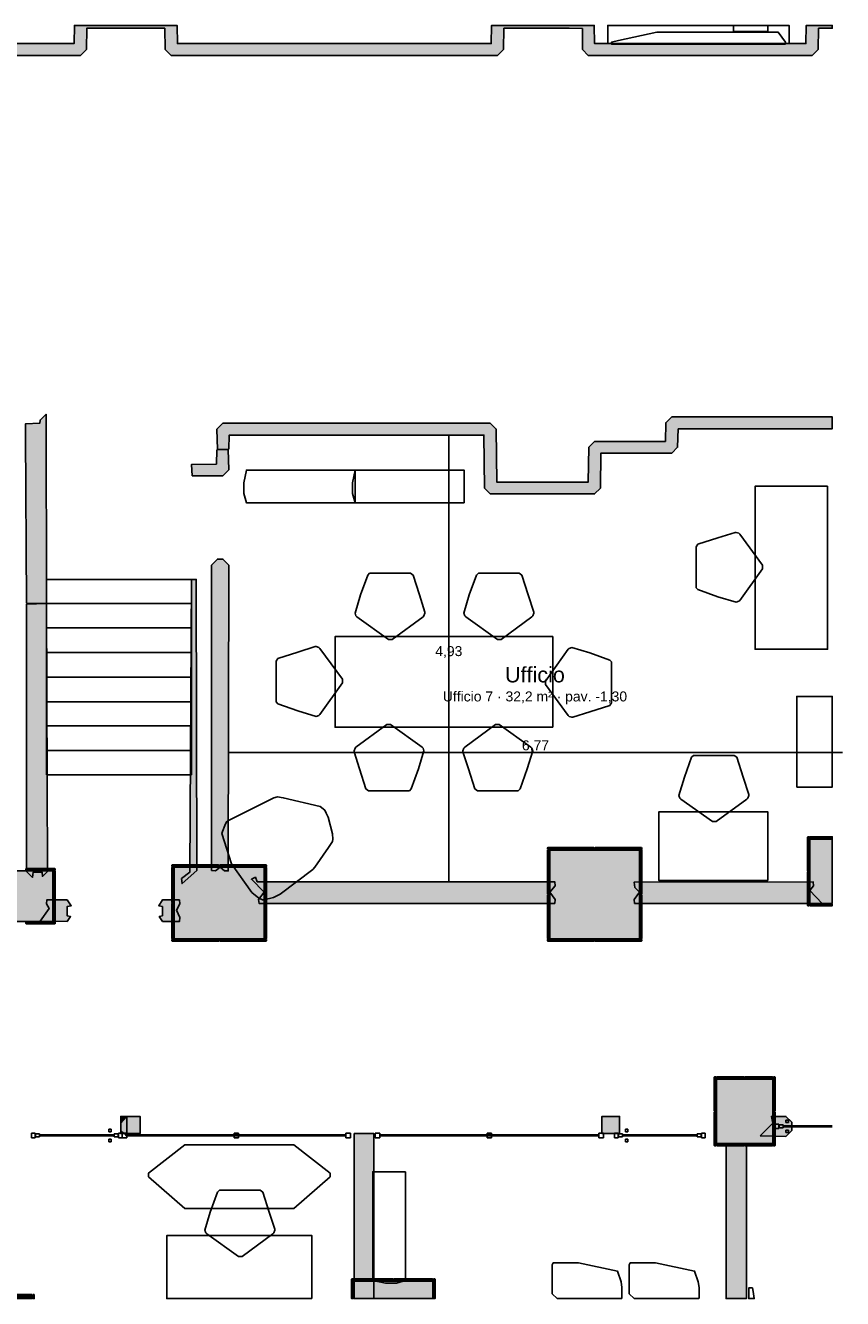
# Model space of a CAD drawing. Header units: millimetres. Extents: x -18533 to 137888, y -83624 to 7711.
# Tile 40 of 40: x 119454 to 128464, y -7025 to 7025. Entities that reach past the tile are written whole.
import ezdxf
from ezdxf.enums import TextEntityAlignment as Align

# ---------------------------------------------------------------- set-up
doc = ezdxf.new("R2010")
doc.units = ezdxf.units.MM
for name, color, linetype in [('A-ARREDI', 9, 'Continuous'), ('A-MISURE', 40, 'Continuous'), ('A-MURI-ESISTENTI', 7, 'Continuous'), ('A-MURI-NUOVI', 40, 'Continuous'), ('A-PARETI-VETRATE', 5, 'Continuous'), ('A-PILASTRI', 8, 'Continuous'), ('A-SCALE', 8, 'Continuous'), ('A-TESTI', 7, 'Continuous')]:
    doc.layers.add(name, color=color, linetype=linetype)
doc.styles.add('VISIO', font='arial.ttf')

msp = doc.modelspace()

# ---------------------------------------------------------------- hatches: boundary and pattern name
at = {"layer": 'A-MURI-ESISTENTI'}
for points in [[(111650, 6089), (111650, 6215), (112540, 6215), (112545, 6730), (112780, 7015), (113410, 7015), (113475, 6950), (113480, 6825), (115740, 6825), (115744, 7025), (116776, 7025), (116780, 6825), (119990, 6825), (119994, 7025), (121126, 7025), (121130, 6825), (124590, 6825), (124594, 7025), (125726, 7025), (125730, 6825), (128060, 6825), (128064, 7025), (128350, 7025), (128350, 6995), (128200, 6995), (128195, 6760), (128130, 6695), (125660, 6695), (125595, 6760), (125595, 6990), (125450, 6995), (124730, 6995), (124725, 6760), (124660, 6695), (121060, 6695), (120995, 6760), (120990, 6995), (120130, 6995), (120125, 6760), (120060, 6695), (116710, 6695), (116645, 6760), (116640, 6995), (115880, 6995), (115875, 6760), (115810, 6695), (113410, 6695), (113345, 6760), (113340, 6885), (112800, 6885), (112675, 6730), (112675, 6150), (112610, 6085), (111650, 6089)], [(119465, 650), (119455, 2510), (119455, 2630), (119610, 2635), (119615, 2670), (119680, 2735), (119686, 646), (119465, 650)], [(126650, 2575), (126645, 2370), (126580, 2305), (125800, 2305), (125795, 1920), (125730, 1855), (124580, 1855), (124515, 1920), (124510, 2505), (121700, 2505), (121695, 2350), (121570, 2345), (121565, 2570), (121630, 2635), (124580, 2635), (124645, 2570), (124650, 1985), (125660, 1985), (125665, 2370), (125730, 2435), (126510, 2435), (126515, 2640), (126580, 2705), (128350, 2705), (128350, 2575), (126650, 2575)], [(121290, 2055), (121285, 2180), (121560, 2185), (121565, 2340), (121690, 2345), (121695, 2120), (121630, 2055), (121290, 2055)], [(121650, -2305), (121600, -2265), (121550, -2305), (121505, -2300), (121505, 1070), (121570, 1135), (121630, 1135), (121695, 1070), (121690, -2305), (121650, -2305)], [(121175, -2390), (121265, -2320), (121286, 912), (121337, 912), (121345, -2300), (121180, -2445), (121175, -2390)], [(119465, -2312), (119465, 640), (119686, 646), (119695, -2312), (119640, -2367), (119639, -2320), (119538, -2320), (119530, -2377), (119465, -2312)], [(125290, -2665), (122030, -2665), (122025, -2620), (122085, -2540), (121946, -2398), (121990, -2375), (122010, -2425), (125290, -2425), (125295, -2470), (125235, -2540), (125295, -2620), (125290, -2665)], [(128240, -2665), (126170, -2665), (126165, -2620), (126225, -2540), (126175, -2490), (126165, -2430), (128140, -2425), (128145, -2470), (128105, -2520), (128240, -2665)], [(119615, -2860), (119713, -2720), (119685, -2670), (119688, -2625), (119912, -2625), (119958, -2690), (119913, -2699), (119913, -2800), (119951, -2810), (119912, -2865), (119615, -2860)], [(120963, -2865), (120929, -2810), (120964, -2800), (120964, -2699), (120923, -2690), (120963, -2625), (121152, -2625), (121155, -2670), (121118, -2740), (121155, -2820), (121152, -2865), (120963, -2865)], [(127555, -5230), (127695, -5090), (127680, -5015), (127840, -5015), (127905, -5080), (127905, -5170), (127840, -5235), (127555, -5230)]]:
    msp.add_hatch(color=7, dxfattribs=at).paths.add_polyline_path(points)
at = {"layer": 'A-MURI-NUOVI'}
for points in [[(120505, -5170), (120505, -5090), (120570, -5015), (120570, -5205), (120540, -5205), (120505, -5170)], [(120505, -5090), (120505, -5015), (120570, -5015), (120505, -5090)], [(120570, -5015), (120717, -5015), (120717, -5205), (120570, -5205), (120570, -5015)], [(126005, -5170), (126005, -5205), (125970, -5205), (125850, -5205), (125810, -5205), (125810, -5015), (126005, -5015), (126005, -5080), (126005, -5170)], [(120540, -5205), (120505, -5205), (120505, -5170), (120540, -5205)], [(120540, -5205), (120570, -5205), (120570, -5235), (120540, -5205)], [(123080, -5205), (123295, -5205), (123295, -7025), (123080, -7025), (123080, -5205)], [(127180, -5335), (127405, -5340), (127405, -7025), (127180, -7025), (127180, -5335)]]:
    msp.add_hatch(color=40, dxfattribs=at).paths.add_polyline_path(points)
at = {"layer": 'A-PILASTRI'}
for points in [[(128097, -2307), (128083, -2307), (128079, -2303), (128079, -1933), (128083, -1929), (128097, -1929), (128097, -2307)], [(128105, -1947), (128105, -1933), (128109, -1929), (128350, -1929), (128350, -1947), (128105, -1947)], [(128105, -2665), (128105, -1955), (128350, -1955), (128350, -2665), (128105, -2665)], [(125209, -2067), (125209, -2053), (125213, -2049), (125723, -2049), (125727, -2053), (125727, -2067), (125209, -2067)], [(125227, -2562), (125213, -2562), (125209, -2558), (125209, -2079), (125213, -2075), (125227, -2075), (125227, -2562)], [(125235, -3055), (125235, -2075), (126225, -2075), (126225, -3055), (125235, -3055)], [(125733, -2067), (125733, -2053), (125737, -2049), (126247, -2049), (126251, -2053), (126251, -2067), (125733, -2067)], [(126233, -2075), (126247, -2075), (126251, -2079), (126251, -2558), (126247, -2562), (126233, -2562), (126233, -2075)], [(121069, -2257), (121069, -2243), (121073, -2239), (121583, -2239), (121587, -2243), (121587, -2257), (121069, -2257)], [(121593, -2257), (121593, -2243), (121597, -2239), (122107, -2239), (122111, -2243), (122111, -2257), (121593, -2257)], [(119155, -2865), (119155, -2305), (119755, -2305), (119755, -2865), (119155, -2865)], [(119458, -2297), (119458, -2283), (119462, -2279), (119777, -2279), (119781, -2283), (119781, -2297), (119458, -2297)], [(119763, -2305), (119777, -2305), (119781, -2309), (119781, -2861), (119777, -2865), (119763, -2865), (119763, -2305)], [(121087, -2657), (121073, -2657), (121069, -2653), (121069, -2269), (121073, -2265), (121087, -2265), (121087, -2657)], [(121095, -3055), (121095, -2265), (122085, -2265), (122085, -3055), (121095, -3055)], [(122093, -2265), (122107, -2265), (122111, -2269), (122111, -2653), (122107, -2657), (122093, -2657), (122093, -2265)], [(128097, -2691), (128083, -2691), (128079, -2687), (128079, -2317), (128083, -2313), (128097, -2313), (128097, -2691)], [(121087, -3055), (121073, -3055), (121069, -3051), (121069, -2667), (121073, -2663), (121087, -2663), (121087, -3055)], [(122093, -2663), (122107, -2663), (122111, -2667), (122111, -3051), (122107, -3055), (122093, -3055), (122093, -2663)], [(125227, -3055), (125213, -3055), (125209, -3051), (125209, -2572), (125213, -2568), (125227, -2568), (125227, -3055)], [(126233, -2568), (126247, -2568), (126251, -2572), (126251, -3051), (126247, -3055), (126233, -3055), (126233, -2568)], [(128350, -2673), (128350, -2691), (128109, -2691), (128105, -2687), (128105, -2673), (128350, -2673)], [(119781, -2873), (119781, -2887), (119777, -2891), (119462, -2891), (119458, -2887), (119458, -2873), (119781, -2873)], [(121587, -3063), (121587, -3077), (121583, -3081), (121073, -3081), (121069, -3077), (121069, -3063), (121587, -3063)], [(122111, -3063), (122111, -3077), (122107, -3081), (121597, -3081), (121593, -3077), (121593, -3063), (122111, -3063)], [(125727, -3063), (125727, -3077), (125723, -3081), (125213, -3081), (125209, -3077), (125209, -3063), (125727, -3063)], [(126251, -3063), (126251, -3077), (126247, -3081), (125737, -3081), (125733, -3077), (125733, -3063), (126251, -3063)], [(127067, -4957), (127053, -4957), (127049, -4953), (127049, -4583), (127053, -4579), (127067, -4579), (127067, -4957)], [(127075, -4597), (127075, -4583), (127079, -4579), (127378, -4579), (127382, -4583), (127382, -4597), (127075, -4597)], [(127695, -5315), (127075, -5315), (127075, -4605), (127695, -4605), (127695, -5315)], [(127388, -4597), (127388, -4583), (127392, -4579), (127691, -4579), (127695, -4583), (127695, -4597), (127388, -4597)], [(127703, -4579), (127717, -4579), (127721, -4583), (127721, -4953), (127717, -4957), (127703, -4957), (127703, -4579)], [(127067, -5341), (127053, -5341), (127049, -5337), (127049, -4967), (127053, -4963), (127067, -4963), (127067, -5341)], [(127703, -4963), (127717, -4963), (127721, -4967), (127721, -5337), (127717, -5341), (127703, -5341), (127703, -4963)], [(127382, -5323), (127382, -5337), (127378, -5341), (127079, -5341), (127075, -5337), (127075, -5323), (127382, -5323)], [(127695, -5323), (127695, -5337), (127691, -5341), (127392, -5341), (127388, -5337), (127388, -5323), (127695, -5323)], [(123067, -7025), (123049, -7025), (123049, -6813), (123053, -6809), (123067, -6809), (123067, -7025)], [(123075, -6827), (123075, -6813), (123079, -6809), (123503, -6809), (123507, -6813), (123507, -6827), (123075, -6827)], [(123945, -7025), (123075, -7025), (123075, -6835), (123945, -6835), (123945, -7025)], [(123513, -6827), (123513, -6813), (123517, -6809), (123941, -6809), (123945, -6813), (123945, -6827), (123513, -6827)], [(123953, -6809), (123967, -6809), (123971, -6813), (123971, -7025), (123953, -7025), (123953, -6809)], [(119095, -6997), (119095, -6983), (119099, -6979), (119521, -6979), (119525, -6983), (119525, -6997), (119095, -6997)], [(119525, -7025), (119095, -7025), (119095, -7005), (119525, -7005), (119525, -7025)], [(119533, -6979), (119547, -6979), (119551, -6983), (119551, -7025), (119533, -7025), (119533, -6979)]]:
    msp.add_hatch(color=8, dxfattribs=at).paths.add_polyline_path(points)

# ---------------------------------------------------------------- linework, layer by layer
at = {"layer": 'A-ARREDI'}
for points in [[(127875, 6825), (125875, 6825), (125875, 7025), (127875, 7025), (127875, 6825)], [(127875, 6825), (125875, 6825), (125875, 7025), (127875, 7025), (127875, 6825)], [(127260, 7025), (127640, 7025), (127640, 6960), (127260, 6960), (127260, 7025)], [(127260, 7025), (127640, 7025), (127640, 6960), (127260, 6960), (127260, 7025)], [(127835, 6840), (127835, 6820), (125915, 6820), (125915, 6840), (125995, 6860), (126415, 6950), (127755, 6950), (127835, 6840)], [(127835, 6840), (127835, 6820), (125915, 6820), (125915, 6840), (125995, 6860), (126415, 6950), (127755, 6950), (127835, 6840)], [(123090, 1758), (121890, 1758), (121860, 1858), (121860, 1978), (121890, 2118), (123090, 2118), (123090, 1758)], [(123090, 1758), (121890, 1758), (121860, 1858), (121860, 1978), (121890, 2118), (123090, 2118), (123090, 1758)], [(124290, 1758), (123090, 1758), (123060, 1858), (123060, 1978), (123090, 2118), (124290, 2118), (124290, 1758)], [(124290, 1758), (123090, 1758), (123060, 1858), (123060, 1978), (123090, 2118), (124290, 2118), (124290, 1758)], [(128300, 1940), (128300, 140), (127500, 140), (127500, 1940), (128300, 1940)], [(128300, 1940), (128300, 140), (127500, 140), (127500, 1940), (128300, 1940)], [(126870, 1300), (127090, 1370), (127280, 1430), (127290, 1430), (127320, 1420), (127330, 1410), (127580, 1070), (127580, 1030), (127330, 680), (127320, 670), (127290, 660), (127090, 720), (126870, 800), (126850, 820), (126850, 1270), (126870, 1300)], [(126870, 1300), (127090, 1370), (127280, 1430), (127290, 1430), (127320, 1420), (127330, 1410), (127580, 1070), (127580, 1030), (127330, 680), (127320, 670), (127290, 660), (127090, 720), (126870, 800), (126850, 820), (126850, 1270), (126870, 1300)], [(123728, 960), (123798, 740), (123858, 550), (123858, 540), (123848, 510), (123838, 500), (123498, 250), (123458, 250), (123108, 500), (123098, 510), (123088, 540), (123148, 740), (123228, 960), (123248, 980), (123698, 980), (123728, 960)], [(123728, 960), (123798, 740), (123858, 550), (123858, 540), (123848, 510), (123838, 500), (123498, 250), (123458, 250), (123108, 500), (123098, 510), (123088, 540), (123148, 740), (123228, 960), (123248, 980), (123698, 980), (123728, 960)], [(124928, 960), (124998, 740), (125058, 550), (125058, 540), (125048, 510), (125038, 500), (124698, 250), (124658, 250), (124308, 500), (124298, 510), (124288, 540), (124348, 740), (124428, 960), (124448, 980), (124898, 980), (124928, 960)], [(124928, 960), (124998, 740), (125058, 550), (125058, 540), (125048, 510), (125038, 500), (124698, 250), (124658, 250), (124308, 500), (124298, 510), (124288, 540), (124348, 740), (124428, 960), (124448, 980), (124898, 980), (124928, 960)], [(122238, 40), (122458, 110), (122648, 170), (122658, 170), (122688, 160), (122698, 150), (122948, -190), (122948, -230), (122698, -580), (122688, -590), (122658, -600), (122458, -540), (122238, -460), (122218, -440), (122218, 10), (122238, 40)], [(122238, 40), (122458, 110), (122648, 170), (122658, 170), (122688, 160), (122698, 150), (122948, -190), (122948, -230), (122698, -580), (122688, -590), (122658, -600), (122458, -540), (122238, -460), (122218, -440), (122218, 10), (122238, 40)], [(125268, -720), (122868, -720), (122868, 280), (125268, 280), (125268, -720)], [(125268, -720), (122868, -720), (122868, 280), (125268, 280), (125268, -720)], [(125898, -480), (125678, -550), (125488, -610), (125478, -610), (125448, -600), (125438, -590), (125188, -250), (125188, -210), (125438, 140), (125448, 150), (125478, 160), (125678, 100), (125898, 20), (125918, 0), (125918, -450), (125898, -480)], [(125898, -480), (125678, -550), (125488, -610), (125478, -610), (125448, -600), (125438, -590), (125188, -250), (125188, -210), (125438, 140), (125448, 150), (125478, 160), (125678, 100), (125898, 20), (125918, 0), (125918, -450), (125898, -480)], [(127960, -1380), (127960, -380), (128350, -380), (128350, -1380), (127960, -1380)], [(127960, -1380), (127960, -380), (128350, -380), (128350, -1380), (127960, -1380)], [(123208, -1400), (123138, -1180), (123078, -990), (123078, -980), (123088, -950), (123098, -940), (123438, -690), (123478, -690), (123828, -940), (123838, -950), (123848, -980), (123788, -1180), (123708, -1400), (123688, -1420), (123238, -1420), (123208, -1400)], [(123208, -1400), (123138, -1180), (123078, -990), (123078, -980), (123088, -950), (123098, -940), (123438, -690), (123478, -690), (123828, -940), (123838, -950), (123848, -980), (123788, -1180), (123708, -1400), (123688, -1420), (123238, -1420), (123208, -1400)], [(124408, -1400), (124338, -1180), (124278, -990), (124278, -980), (124288, -950), (124298, -940), (124638, -690), (124678, -690), (125028, -940), (125038, -950), (125048, -980), (124988, -1180), (124908, -1400), (124888, -1420), (124438, -1420), (124408, -1400)], [(124408, -1400), (124338, -1180), (124278, -990), (124278, -980), (124288, -950), (124298, -940), (124638, -690), (124678, -690), (125028, -940), (125038, -950), (125048, -980), (124988, -1180), (124908, -1400), (124888, -1420), (124438, -1420), (124408, -1400)], [(127300, -1052), (127370, -1272), (127430, -1462), (127430, -1472), (127420, -1502), (127410, -1512), (127070, -1762), (127030, -1762), (126680, -1512), (126670, -1502), (126660, -1472), (126720, -1272), (126800, -1052), (126820, -1032), (127270, -1032), (127300, -1052)], [(127300, -1052), (127370, -1272), (127430, -1462), (127430, -1472), (127420, -1502), (127410, -1512), (127070, -1762), (127030, -1762), (126680, -1512), (126670, -1502), (126660, -1472), (126720, -1272), (126800, -1052), (126820, -1032), (127270, -1032), (127300, -1052)], [(122264, -2562), (122189, -2600), (122082, -2625), (122066, -2626), (122026, -2607), (121950, -2543), (121727, -2227), (121620, -1892), (121625, -1869), (121651, -1804), (121671, -1763), (121700, -1745), (122194, -1499), (122232, -1488), (122296, -1498), (122702, -1595), (122753, -1637), (122771, -1667), (122791, -1712), (122838, -1895), (122843, -1957), (122838, -1981), (122797, -2047), (122644, -2264), (122622, -2289), (122264, -2562)], [(122264, -2562), (122189, -2600), (122082, -2625), (122066, -2626), (122026, -2607), (121950, -2543), (121727, -2227), (121620, -1892), (121625, -1869), (121651, -1804), (121671, -1763), (121700, -1745), (122194, -1499), (122232, -1488), (122296, -1498), (122702, -1595), (122753, -1637), (122771, -1667), (122791, -1712), (122838, -1895), (122843, -1957), (122838, -1981), (122797, -2047), (122644, -2264), (122622, -2289), (122264, -2562)], [(127640, -2412), (126440, -2412), (126440, -1652), (127640, -1652), (127640, -2412)], [(127640, -2412), (126440, -2412), (126440, -1652), (127640, -1652), (127640, -2412)], [(122812, -5640), (122812, -5680), (122412, -6030), (121212, -6030), (120812, -5680), (120812, -5640), (121212, -5330), (122412, -5330), (122812, -5640)], [(122812, -5640), (122812, -5680), (122412, -6030), (121212, -6030), (120812, -5680), (120812, -5640), (121212, -5330), (122412, -5330), (122812, -5640)], [(123644, -5626), (123644, -6826), (123544, -6856), (123424, -6856), (123284, -6826), (123284, -5626), (123644, -5626)], [(123644, -5626), (123644, -6826), (123544, -6856), (123424, -6856), (123284, -6826), (123284, -5626), (123644, -5626)], [(122072, -5850), (122142, -6070), (122202, -6260), (122202, -6270), (122192, -6300), (122182, -6310), (121842, -6560), (121802, -6560), (121452, -6310), (121442, -6300), (121432, -6270), (121492, -6070), (121572, -5850), (121592, -5830), (122042, -5830), (122072, -5850)], [(122072, -5850), (122142, -6070), (122202, -6260), (122202, -6270), (122192, -6300), (122182, -6310), (121842, -6560), (121802, -6560), (121452, -6310), (121442, -6300), (121432, -6270), (121492, -6070), (121572, -5850), (121592, -5830), (122042, -5830), (122072, -5850)], [(122612, -7025), (121012, -7025), (121012, -6330), (122612, -6330), (122612, -7025)], [(122612, -7025), (121012, -7025), (121012, -6330), (122612, -6330), (122612, -7025)], [(126031, -7025), (125318, -7025), (125262, -6972), (125262, -6652), (125272, -6632), (125552, -6632), (125982, -6722), (126022, -6842), (126032, -6902), (126032, -7022), (126031, -7025)], [(126031, -7025), (125318, -7025), (125262, -6972), (125262, -6652), (125272, -6632), (125552, -6632), (125982, -6722), (126022, -6842), (126032, -6902), (126032, -7022), (126031, -7025)], [(126881, -7025), (126168, -7025), (126112, -6972), (126112, -6652), (126122, -6632), (126402, -6632), (126832, -6722), (126872, -6842), (126882, -6902), (126882, -7022), (126881, -7025)], [(126881, -7025), (126168, -7025), (126112, -6972), (126112, -6652), (126122, -6632), (126402, -6632), (126832, -6722), (126872, -6842), (126882, -6902), (126882, -7022), (126881, -7025)], [(127470, -6908), (127480, -6948), (127490, -7025), (127430, -7025), (127430, -6908), (127470, -6908)], [(127470, -6908), (127480, -6948), (127490, -7025), (127430, -7025), (127430, -6908), (127470, -6908)]]:
    msp.add_lwpolyline(points, close=True, dxfattribs=at)
at = {"layer": 'A-MISURE'}
for p, q in [((124122, -2424), (124122, 2504)), ((121693, -1000), (128464, -1000))]:
    msp.add_line(p, q, dxfattribs=at)
at = {"layer": 'A-MURI-ESISTENTI'}
msp.add_lwpolyline([(116780, 6825), (119990, 6825), (119994, 7025), (121126, 7025), (121130, 6825), (124590, 6825), (124594, 7025), (125726, 7025), (125730, 6825), (128060, 6825), (128064, 7025), (128350, 7025), (128350, 6995), (128200, 6995), (128195, 6760), (128130, 6695), (125660, 6695), (125595, 6760), (125595, 6990), (125450, 6995), (124730, 6995), (124725, 6760), (124660, 6695), (121060, 6695), (120995, 6760), (120990, 6995), (120130, 6995), (120125, 6760), (120060, 6695), (116710, 6695)], dxfattribs=at)
for points in [[(119465, 650), (119455, 2510), (119455, 2630), (119610, 2635), (119615, 2670), (119680, 2735), (119686, 646), (119465, 650)], [(126650, 2575), (126645, 2370), (126580, 2305), (125800, 2305), (125795, 1920), (125730, 1855), (124580, 1855), (124515, 1920), (124510, 2505), (121700, 2505), (121695, 2350), (121570, 2345), (121565, 2570), (121630, 2635), (124580, 2635), (124645, 2570), (124650, 1985), (125660, 1985), (125665, 2370), (125730, 2435), (126510, 2435), (126515, 2640), (126580, 2705), (128350, 2705), (128350, 2575), (126650, 2575)], [(121290, 2055), (121285, 2180), (121560, 2185), (121565, 2340), (121690, 2345), (121695, 2120), (121630, 2055), (121290, 2055)], [(121650, -2305), (121600, -2265), (121550, -2305), (121505, -2300), (121505, 1070), (121570, 1135), (121630, 1135), (121695, 1070), (121690, -2305), (121650, -2305)], [(121175, -2390), (121265, -2320), (121286, 912), (121337, 912), (121345, -2300), (121180, -2445), (121175, -2390)], [(119465, -2312), (119465, 640), (119686, 646), (119695, -2312), (119640, -2367), (119639, -2320), (119538, -2320), (119530, -2377), (119465, -2312)], [(125290, -2665), (122030, -2665), (122025, -2620), (122085, -2540), (121946, -2398), (121990, -2375), (122010, -2425), (125290, -2425), (125295, -2470), (125235, -2540), (125295, -2620), (125290, -2665)], [(128240, -2665), (126170, -2665), (126165, -2620), (126225, -2540), (126175, -2490), (126165, -2430), (128140, -2425), (128145, -2470), (128105, -2520), (128240, -2665)], [(119615, -2860), (119713, -2720), (119685, -2670), (119688, -2625), (119912, -2625), (119958, -2690), (119913, -2699), (119913, -2800), (119951, -2810), (119912, -2865), (119615, -2860)], [(120963, -2865), (120929, -2810), (120964, -2800), (120964, -2699), (120923, -2690), (120963, -2625), (121152, -2625), (121155, -2670), (121118, -2740), (121155, -2820), (121152, -2865), (120963, -2865)], [(127555, -5230), (127695, -5090), (127680, -5015), (127840, -5015), (127905, -5080), (127905, -5170), (127840, -5235), (127555, -5230)]]:
    msp.add_lwpolyline(points, close=True, dxfattribs=at)
at = {"layer": 'A-MURI-NUOVI'}
for points in [[(120505, -5170), (120505, -5090), (120570, -5015), (120570, -5205), (120540, -5205), (120505, -5170)], [(120505, -5090), (120505, -5015), (120570, -5015), (120505, -5090)], [(120570, -5015), (120717, -5015), (120717, -5205), (120570, -5205), (120570, -5015)], [(126005, -5170), (126005, -5205), (125970, -5205), (125850, -5205), (125810, -5205), (125810, -5015), (126005, -5015), (126005, -5080), (126005, -5170)], [(120540, -5205), (120505, -5205), (120505, -5170), (120540, -5205)], [(120540, -5205), (120570, -5205), (120570, -5235), (120540, -5205)], [(123080, -5205), (123295, -5205), (123295, -7025), (123080, -7025), (123080, -5205)], [(127180, -5335), (127405, -5340), (127405, -7025), (127180, -7025), (127180, -5335)]]:
    msp.add_lwpolyline(points, close=True, dxfattribs=at)
at = {"layer": 'A-PARETI-VETRATE'}
for p, q in [((127840, -5056), (127868, -5056)), ((127840, -5084), (127840, -5056)), ((127868, -5084), (127868, -5056)), ((120372, -5156), (120400, -5156)), ((120372, -5184), (120372, -5156)), ((120372, -5184), (120400, -5184)), ((120400, -5184), (120400, -5156)), ((126070, -5156), (126098, -5156)), ((126070, -5184), (126070, -5156)), ((126070, -5184), (126098, -5184)), ((126098, -5184), (126098, -5156)), ((127720, -5100), (127760, -5100)), ((127720, -5150), (127720, -5100)), ((127720, -5150), (127760, -5150)), ((127760, -5150), (127760, -5100)), ((127764, -5109), (127809, -5109)), ((127764, -5141), (127764, -5109)), ((127764, -5141), (127809, -5141)), ((127809, -5141), (127809, -5109)), ((127809, -5120), (128350, -5120)), ((127809, -5130), (127809, -5120)), ((127809, -5130), (128350, -5130)), ((127840, -5084), (127868, -5084)), ((127840, -5166), (127868, -5166)), ((127840, -5194), (127840, -5166)), ((127840, -5194), (127868, -5194)), ((127868, -5194), (127868, -5166)), ((119520, -5200), (119560, -5200)), ((119520, -5250), (119520, -5200)), ((119520, -5250), (119560, -5250)), ((119560, -5250), (119560, -5200)), ((119564, -5209), (119609, -5209)), ((119564, -5241), (119564, -5209)), ((119564, -5241), (119609, -5241)), ((119609, -5241), (119609, -5209)), ((119609, -5220), (120431, -5220)), ((119609, -5230), (119609, -5220)), ((119609, -5230), (120431, -5230)), ((120372, -5266), (120400, -5266)), ((120372, -5294), (120372, -5266)), ((120372, -5294), (120400, -5294)), ((120400, -5294), (120400, -5266)), ((120431, -5209), (120476, -5209)), ((120431, -5241), (120431, -5209)), ((120431, -5230), (120431, -5220)), ((120431, -5241), (120476, -5241)), ((120476, -5241), (120476, -5209)), ((120480, -5200), (120520, -5200)), ((120480, -5250), (120480, -5200)), ((120480, -5250), (120520, -5250)), ((120520, -5200), (120570, -5200)), ((120520, -5250), (120520, -5200)), ((120520, -5250), (120520, -5200)), ((120520, -5250), (120570, -5250)), ((120570, -5250), (120570, -5200)), ((120570, -5220), (122988, -5220)), ((120570, -5230), (120570, -5220)), ((120570, -5230), (122988, -5230)), ((121754, -5200), (121803, -5200)), ((121754, -5250), (121754, -5200)), ((121754, -5250), (121803, -5250)), ((121803, -5250), (121803, -5200)), ((122988, -5200), (123037, -5200)), ((122988, -5250), (122988, -5200)), ((122988, -5230), (122988, -5220)), ((122988, -5250), (123037, -5250)), ((123037, -5250), (123037, -5200)), ((123310, -5200), (123360, -5200)), ((123310, -5250), (123310, -5200)), ((123310, -5250), (123360, -5250)), ((123360, -5250), (123360, -5200)), ((123360, -5220), (125778, -5220)), ((123360, -5230), (123360, -5220)), ((123360, -5230), (125778, -5230)), ((124544, -5200), (124593, -5200)), ((124544, -5250), (124544, -5200)), ((124544, -5250), (124593, -5250)), ((124593, -5250), (124593, -5200)), ((125778, -5200), (125827, -5200)), ((125778, -5250), (125778, -5200)), ((125778, -5230), (125778, -5220)), ((125778, -5250), (125827, -5250)), ((125827, -5250), (125827, -5200)), ((125950, -5200), (125990, -5200)), ((125950, -5250), (125950, -5200)), ((125950, -5250), (125990, -5250)), ((125990, -5250), (125990, -5200)), ((125994, -5209), (126039, -5209)), ((125994, -5241), (125994, -5209)), ((125994, -5241), (126039, -5241)), ((126039, -5241), (126039, -5209)), ((126039, -5220), (126861, -5220)), ((126039, -5230), (126039, -5220)), ((126039, -5230), (126861, -5230)), ((126070, -5266), (126098, -5266)), ((126070, -5294), (126070, -5266)), ((126070, -5294), (126098, -5294)), ((126098, -5294), (126098, -5266)), ((126861, -5209), (126906, -5209)), ((126861, -5241), (126861, -5209)), ((126861, -5230), (126861, -5220)), ((126861, -5241), (126906, -5241)), ((126906, -5241), (126906, -5209)), ((126910, -5200), (126950, -5200)), ((126910, -5250), (126910, -5200)), ((126910, -5250), (126950, -5250)), ((126950, -5250), (126950, -5200))]:
    msp.add_line(p, q, dxfattribs=at)
at = {"layer": 'A-PILASTRI'}
for points in [[(128097, -2307), (128083, -2307), (128079, -2303), (128079, -1933), (128083, -1929), (128097, -1929), (128097, -2307)], [(128105, -1947), (128105, -1933), (128109, -1929), (128350, -1929), (128350, -1947), (128105, -1947)], [(128105, -2665), (128105, -1955), (128350, -1955), (128350, -2665), (128105, -2665)], [(125209, -2067), (125209, -2053), (125213, -2049), (125723, -2049), (125727, -2053), (125727, -2067), (125209, -2067)], [(125227, -2562), (125213, -2562), (125209, -2558), (125209, -2079), (125213, -2075), (125227, -2075), (125227, -2562)], [(125235, -3055), (125235, -2075), (126225, -2075), (126225, -3055), (125235, -3055)], [(125733, -2067), (125733, -2053), (125737, -2049), (126247, -2049), (126251, -2053), (126251, -2067), (125733, -2067)], [(126233, -2075), (126247, -2075), (126251, -2079), (126251, -2558), (126247, -2562), (126233, -2562), (126233, -2075)], [(121069, -2257), (121069, -2243), (121073, -2239), (121583, -2239), (121587, -2243), (121587, -2257), (121069, -2257)], [(121593, -2257), (121593, -2243), (121597, -2239), (122107, -2239), (122111, -2243), (122111, -2257), (121593, -2257)], [(119155, -2865), (119155, -2305), (119755, -2305), (119755, -2865), (119155, -2865)], [(119458, -2297), (119458, -2283), (119462, -2279), (119777, -2279), (119781, -2283), (119781, -2297), (119458, -2297)], [(119763, -2305), (119777, -2305), (119781, -2309), (119781, -2861), (119777, -2865), (119763, -2865), (119763, -2305)], [(121087, -2657), (121073, -2657), (121069, -2653), (121069, -2269), (121073, -2265), (121087, -2265), (121087, -2657)], [(121095, -3055), (121095, -2265), (122085, -2265), (122085, -3055), (121095, -3055)], [(122093, -2265), (122107, -2265), (122111, -2269), (122111, -2653), (122107, -2657), (122093, -2657), (122093, -2265)], [(128097, -2691), (128083, -2691), (128079, -2687), (128079, -2317), (128083, -2313), (128097, -2313), (128097, -2691)], [(121087, -3055), (121073, -3055), (121069, -3051), (121069, -2667), (121073, -2663), (121087, -2663), (121087, -3055)], [(122093, -2663), (122107, -2663), (122111, -2667), (122111, -3051), (122107, -3055), (122093, -3055), (122093, -2663)], [(125227, -3055), (125213, -3055), (125209, -3051), (125209, -2572), (125213, -2568), (125227, -2568), (125227, -3055)], [(126233, -2568), (126247, -2568), (126251, -2572), (126251, -3051), (126247, -3055), (126233, -3055), (126233, -2568)], [(128350, -2673), (128350, -2691), (128109, -2691), (128105, -2687), (128105, -2673), (128350, -2673)], [(119781, -2873), (119781, -2887), (119777, -2891), (119462, -2891), (119458, -2887), (119458, -2873), (119781, -2873)], [(121587, -3063), (121587, -3077), (121583, -3081), (121073, -3081), (121069, -3077), (121069, -3063), (121587, -3063)], [(122111, -3063), (122111, -3077), (122107, -3081), (121597, -3081), (121593, -3077), (121593, -3063), (122111, -3063)], [(125727, -3063), (125727, -3077), (125723, -3081), (125213, -3081), (125209, -3077), (125209, -3063), (125727, -3063)], [(126251, -3063), (126251, -3077), (126247, -3081), (125737, -3081), (125733, -3077), (125733, -3063), (126251, -3063)], [(127067, -4957), (127053, -4957), (127049, -4953), (127049, -4583), (127053, -4579), (127067, -4579), (127067, -4957)], [(127075, -4597), (127075, -4583), (127079, -4579), (127378, -4579), (127382, -4583), (127382, -4597), (127075, -4597)], [(127695, -5315), (127075, -5315), (127075, -4605), (127695, -4605), (127695, -5315)], [(127388, -4597), (127388, -4583), (127392, -4579), (127691, -4579), (127695, -4583), (127695, -4597), (127388, -4597)], [(127703, -4579), (127717, -4579), (127721, -4583), (127721, -4953), (127717, -4957), (127703, -4957), (127703, -4579)], [(127067, -5341), (127053, -5341), (127049, -5337), (127049, -4967), (127053, -4963), (127067, -4963), (127067, -5341)], [(127703, -4963), (127717, -4963), (127721, -4967), (127721, -5337), (127717, -5341), (127703, -5341), (127703, -4963)], [(127382, -5323), (127382, -5337), (127378, -5341), (127079, -5341), (127075, -5337), (127075, -5323), (127382, -5323)], [(127695, -5323), (127695, -5337), (127691, -5341), (127392, -5341), (127388, -5337), (127388, -5323), (127695, -5323)], [(123067, -7025), (123049, -7025), (123049, -6813), (123053, -6809), (123067, -6809), (123067, -7025)], [(123075, -6827), (123075, -6813), (123079, -6809), (123503, -6809), (123507, -6813), (123507, -6827), (123075, -6827)], [(123945, -7025), (123075, -7025), (123075, -6835), (123945, -6835), (123945, -7025)], [(123513, -6827), (123513, -6813), (123517, -6809), (123941, -6809), (123945, -6813), (123945, -6827), (123513, -6827)], [(123953, -6809), (123967, -6809), (123971, -6813), (123971, -7025), (123953, -7025), (123953, -6809)], [(119095, -6997), (119095, -6983), (119099, -6979), (119521, -6979), (119525, -6983), (119525, -6997), (119095, -6997)], [(119525, -7025), (119095, -7025), (119095, -7005), (119525, -7005), (119525, -7025)], [(119533, -6979), (119547, -6979), (119551, -6983), (119551, -7025), (119533, -7025), (119533, -6979)]]:
    msp.add_lwpolyline(points, close=True, dxfattribs=at)
at = {"layer": 'A-SCALE'}
for p, q in [((121286, 912), (119686, 912)), ((119686, 912), (119686, 647)), ((121286, 912), (119686, 912)), ((119686, 912), (119686, 647)), ((121286, 647), (121286, 912)), ((121286, 647), (121286, 912)), ((119686, 647), (121286, 647)), ((119686, 647), (121286, 647)), ((121286, 647), (119686, 647)), ((119686, 647), (119686, 376)), ((121286, 647), (119686, 647)), ((119686, 647), (119686, 376)), ((121286, 376), (121286, 647)), ((121286, 376), (121286, 647)), ((119686, 376), (121286, 376)), ((119686, 376), (121286, 376)), ((121286, 376), (119686, 376)), ((119686, 376), (119686, 104)), ((121286, 376), (119686, 376)), ((119686, 376), (119686, 104)), ((121286, 104), (121286, 376)), ((121286, 104), (121286, 376)), ((119686, 104), (121286, 104)), ((119686, 104), (121286, 104)), ((121286, 104), (119686, 104)), ((119686, 104), (119686, -168)), ((121286, 104), (119686, 104)), ((119686, 104), (119686, -168)), ((121286, -168), (121286, 104)), ((121286, -168), (121286, 104)), ((119686, -168), (121286, -168)), ((119686, -168), (121286, -168)), ((121286, -168), (119686, -168)), ((119686, -168), (119686, -439)), ((121286, -168), (119686, -168)), ((119686, -168), (119686, -439)), ((121286, -439), (121286, -168)), ((121286, -439), (121286, -168)), ((119686, -439), (121286, -439)), ((119686, -439), (121286, -439)), ((121286, -439), (119686, -439)), ((119686, -439), (119686, -704)), ((121286, -439), (119686, -439)), ((119686, -439), (119686, -704)), ((121286, -704), (121286, -439)), ((121286, -704), (121286, -439)), ((119686, -704), (121286, -704)), ((119686, -704), (121286, -704)), ((121286, -704), (119686, -704)), ((119686, -704), (119686, -976)), ((121286, -704), (119686, -704)), ((119686, -704), (119686, -976)), ((121286, -976), (121286, -704)), ((121286, -976), (121286, -704)), ((119686, -976), (121286, -976)), ((119686, -976), (121286, -976)), ((121286, -976), (119686, -976)), ((119686, -976), (119686, -1247)), ((121286, -976), (119686, -976)), ((119686, -976), (119686, -1247)), ((121286, -1247), (121286, -976)), ((121286, -1247), (121286, -976)), ((119686, -1247), (121286, -1247)), ((119686, -1247), (121286, -1247))]:
    msp.add_line(p, q, dxfattribs=at)

# ---------------------------------------------------------------- texts
at = {"layer": 'A-MISURE', "style": 'VISIO'}
for s, p in [('4,93', (124122, 120)), ('6,77', (125078, -920))]:
    msp.add_text(s, height=110, dxfattribs=at).set_placement(p, align=Align.MIDDLE_CENTER)
at = {"layer": 'A-TESTI', "style": 'VISIO'}
for s, height, p in [('Ufficio', 170, (125072, -140)), ('Ufficio 7 · 32,2 m² · pav. -1,30', 110, (125072, -380))]:
    msp.add_text(s, height=height, dxfattribs=at).set_placement(p, align=Align.MIDDLE_CENTER)

doc.saveas('drawing.dxf')
